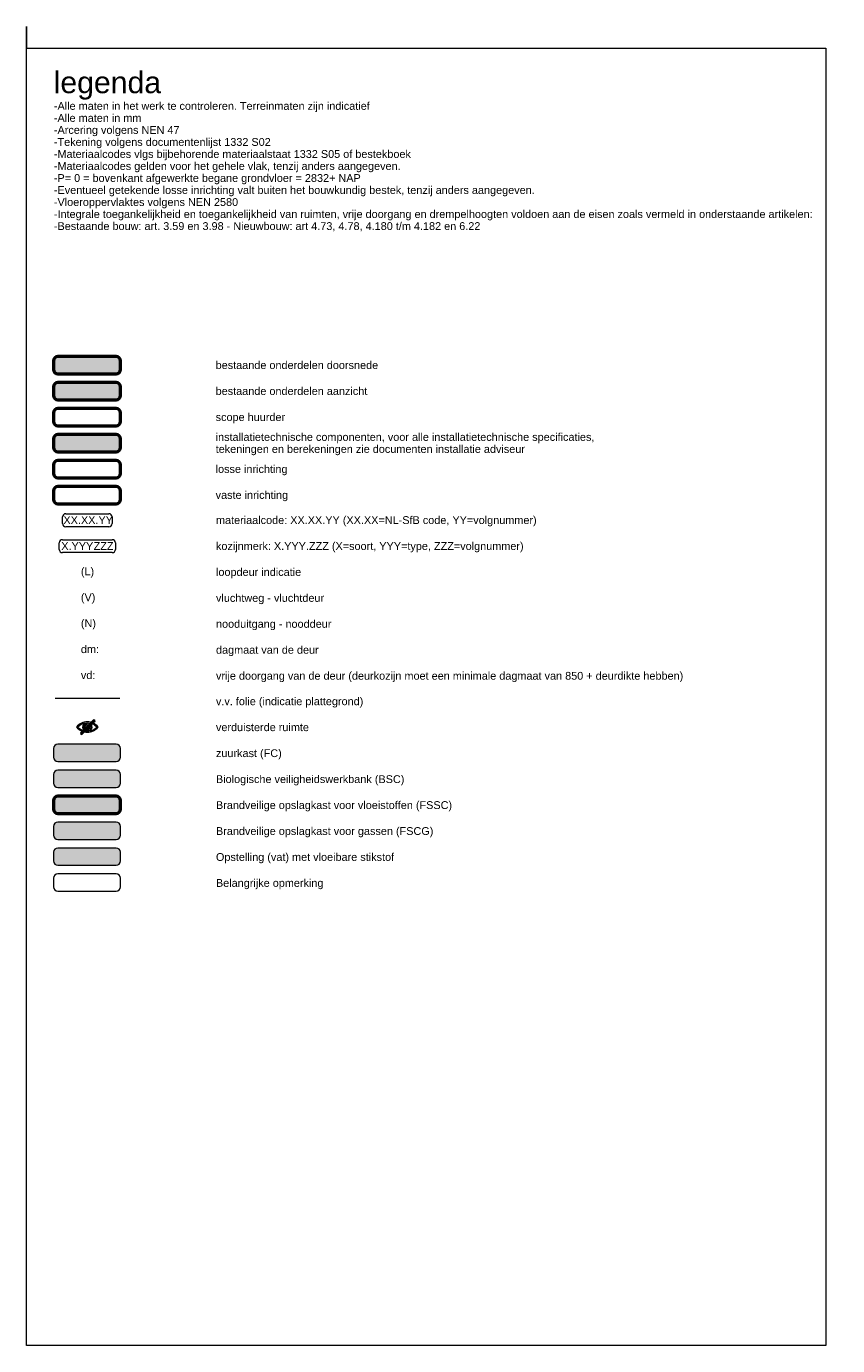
# Model space of a CAD drawing. Header units: millimetres. Extents: x -281 to 121694, y -16481 to 65128.
# Tile 237 of 256: x 102923 to 121694, y -16481 to 14019. Entities that reach past the tile are written whole.
import ezdxf

# ---------------------------------------------------------------- set-up
doc = ezdxf.new("R2010")
doc.units = ezdxf.units.MM
doc.linetypes.add('NLRS_Dash-0_6mm_Space-0_6mm_cpz', pattern=[1.2, 0.6, -0.6])
for name, color, linetype, lineweight in [('A--L$01A__Algemeen', 7, 'Continuous', 5), ('A--LD30__DetailPenMiddel', 3, 'NLRS_Dash-0_6mm_Space-0_6mm_cpz', 5), ('A--T$01A__Algemeen', 1, 'Continuous', 5)]:
    doc.layers.add(name, color=color, linetype=linetype, lineweight=lineweight)
doc.styles.add('Arial_1', font='arial.ttf', dxfattribs={"height": 180})
doc.styles.add('Arial_3', font='arial.ttf', dxfattribs={"height": 500})

# ---------------------------------------------------------------- blocks, each defined once
blk = doc.blocks.new('NLRS_00_TAG_MC_materiaalcode_gen_cpz - tag materiaalcode 6 cijferig-456747-legenda L_80_ fitout')
at = {"layer": 'A--T$01A__Algemeen'}
for p, q in [((-15360, 2752), (-14360, 2752)), ((-15435, 2527), (-15435, 2677)), ((-14360, 2452), (-15360, 2452)), ((-14285, 2677), (-14285, 2527))]:
    blk.add_line(p, q, dxfattribs=at)
for centre, start, end in [((-15360, 2677), 90, 180), ((-14360, 2677), 360, 90), ((-15360, 2527), 180, 270), ((-14360, 2527), 270, 0)]:
    blk.add_arc(centre, 75, start, end, dxfattribs=at)
blk = doc.blocks.new('NLRS_00_TAG_MC_kozijnmerk_gen_cpz - NLRS_00_TAG_MC_kozijnmerk_gen_cpz-6198422-legenda L_80_ fitout')
at = {"layer": 'A--T$01A__Algemeen'}
for p, q in [((-15435, 2152), (-14285, 2152)), ((-15510, 1927), (-15510, 2077)), ((-14285, 1852), (-15435, 1852)), ((-14210, 2077), (-14210, 1927))]:
    blk.add_line(p, q, dxfattribs=at)
for centre, start, end in [((-15435, 2077), 90, 180), ((-14285, 2077), 0, 90), ((-15435, 1927), 180, 270), ((-14285, 1927), 270, 0)]:
    blk.add_arc(centre, 75, start, end, dxfattribs=at)
blk = doc.blocks.new('NLRS_00_GA_symb donkere ruimte_gen_cpz - oog-56086673-legenda L_80_ fitout')
at = {"layer": 'A--T$01A__Algemeen'}
h = blk.add_hatch(color=256, dxfattribs=at)
edge = h.paths.add_edge_path()
edge.add_arc((-14858, -2181), 62.5, 90, 360)
edge.add_arc((-14823, -2145), 44.7, 143.2399, 306.7601, ccw=False)
edge = h.paths.add_edge_path()
edge.add_arc((-14858, -2181), 90, 180, 360)
edge.add_arc((-14858, -2181), 90, 0, 180)
edge = h.paths.add_edge_path()
edge.add_arc((-14858, -2379), 294, 42.3705, 77.7111)
edge.add_arc((-14858, -2181), 109, -54.9286, 54.9286, ccw=False)
edge.add_arc((-14858, -1982), 294, 282.2889, 317.6295)
edge = h.paths.add_edge_path()
edge.add_arc((-14858, -2181), 109, 125.0714, 234.9286, ccw=False)
edge.add_arc((-14858, -2379), 294, 102.2889, 137.6295)
edge.add_arc((-14858, -1982), 294, 222.3705, 257.7111)
edge = h.paths.add_edge_path()
edge.add_arc((-14858, -1982), 319, 218.3969, 321.6031)
edge.add_arc((-14858, -2379), 319, 38.3969, 141.6031)
h = blk.add_hatch(color=256, dxfattribs=at)
edge = h.paths.add_edge_path()
edge.add_arc((-14706, -2038), 25, -45, 135, ccw=False)
edge.add_line((-14689, -2055), (-14976, -2342))
edge.add_arc((-14993, -2325), 25, 135, 315, ccw=False)
edge.add_line((-15011, -2307), (-14724, -2020))
for p, q in [((-14724, -2020), (-15011, -2307)), ((-14976, -2342), (-14689, -2055))]:
    blk.add_line(p, q, dxfattribs=at)
for centre, radius, start, end in [((-14858, -2379), 319, 38.3969, 141.6031), ((-14858, -2379), 294, 102.2889, 137.6295), ((-14858, -2181), 109, 125.0714, 234.9286), ((-14858, -2181), 90, 0, 180), ((-14858, -2181), 62.5, 90, 360), ((-14823, -2145), 44.7, 143.2399, 306.7601), ((-14858, -2181), 109, 305.0714, 54.9286), ((-14858, -2379), 294, 42.3705, 77.7111), ((-14706, -2038), 25, 315, 135), ((-14858, -1982), 319, 218.3969, 321.6031), ((-14858, -1982), 294, 222.3705, 257.7111), ((-14993, -2325), 25, 135, 315), ((-14858, -2181), 90, 180, 0), ((-14858, -1982), 294, 282.2889, 317.6295)]:
    blk.add_arc(centre, radius, start, end, dxfattribs=at)

msp = doc.modelspace()

# ---------------------------------------------------------------- hatches: boundary and pattern name
at = {"layer": 'A--L$01A__Algemeen'}
for color, points in [(21, [(105000.2, 5983.5), (105026.1, 5986.9), (105050.2, 5996.9), (105070.9, 6012.8), (105086.8, 6033.5), (105096.8, 6057.6), (105100.2, 6083.5), (105100.2, 6283.5), (105096.8, 6309.4), (105086.8, 6333.5), (105070.9, 6354.2), (105050.2, 6370.1), (105026.1, 6380.1), (105000.2, 6383.5), (103650.2, 6383.5), (103624.3, 6380.1), (103600.2, 6370.1), (103579.5, 6354.2), (103563.6, 6333.5), (103553.6, 6309.4), (103550.2, 6283.5), (103550.2, 6083.5), (103553.6, 6057.6), (103563.6, 6033.5), (103579.5, 6012.8), (103600.2, 5996.9), (103624.3, 5986.9), (103650.2, 5983.5)]), (10, [(103650.2, 5383.5), (105000.2, 5383.5), (105026.1, 5386.9), (105050.2, 5396.9), (105070.9, 5412.8), (105086.8, 5433.5), (105096.8, 5457.6), (105100.2, 5483.5), (105100.2, 5683.5), (105096.8, 5709.4), (105086.8, 5733.5), (105070.9, 5754.2), (105050.2, 5770.1), (105026.1, 5780.1), (105000.2, 5783.5), (103650.2, 5783.5), (103624.3, 5780.1), (103600.2, 5770.1), (103579.5, 5754.2), (103563.6, 5733.5), (103553.6, 5709.4), (103550.2, 5683.5), (103550.2, 5483.5), (103553.6, 5457.6), (103563.6, 5433.5), (103579.5, 5412.8), (103600.2, 5396.9), (103624.3, 5386.9)]), (10, [(105000.2, 4183.5), (105026.1, 4186.9), (105050.2, 4196.9), (105070.9, 4212.8), (105086.8, 4233.5), (105096.8, 4257.6), (105100.2, 4283.5), (105100.2, 4483.5), (105096.8, 4509.4), (105086.8, 4533.5), (105070.9, 4554.2), (105050.2, 4570.1), (105026.1, 4580.1), (105000.2, 4583.5), (103650.2, 4583.5), (103624.3, 4580.1), (103600.2, 4570.1), (103579.5, 4554.2), (103563.6, 4533.5), (103553.6, 4509.4), (103550.2, 4483.5), (103550.2, 4283.5), (103553.6, 4257.6), (103563.6, 4233.5), (103579.5, 4212.8), (103600.2, 4196.9), (103624.3, 4186.9), (103650.2, 4183.5), (104079.7, 4183.5)]), (254, [(105000.2, -2976.5), (105026.1, -2973.1), (105050.2, -2963.1), (105072.1, -2945.6), (105086.8, -2926.5), (105096.8, -2902.4), (105100.2, -2876.5), (105100.2, -2676.5), (105096.8, -2650.6), (105086.8, -2626.5), (105070.9, -2605.8), (105050.2, -2589.9), (105026.1, -2579.9), (105000.2, -2576.5), (103650.2, -2576.5), (103624.3, -2579.9), (103600.2, -2589.9), (103579.5, -2605.8), (103563.6, -2626.5), (103553.6, -2650.6), (103550.2, -2676.5), (103550.2, -2876.5), (103553.6, -2902.4), (103563.6, -2926.5), (103579.5, -2947.2), (103600.2, -2963.1), (103624.3, -2973.1), (103650.2, -2976.5), (104079.7, -2976.5)]), (9, [(104079.7, -3576.5), (105000.2, -3576.5), (105026.1, -3573.1), (105050.2, -3563.1), (105070.9, -3547.2), (105086.8, -3526.5), (105096.8, -3502.4), (105100.2, -3476.5), (105100.2, -3276.5), (105096.8, -3250.6), (105086.8, -3226.5), (105070.9, -3205.8), (105050.2, -3189.9), (105026.1, -3179.9), (105000.2, -3176.5), (103650.2, -3176.5), (103624.3, -3179.9), (103600.2, -3189.9), (103579.5, -3205.8), (103563.6, -3226.5), (103553.6, -3250.6), (103550.2, -3276.5), (103550.2, -3476.5), (103553.6, -3502.4), (103563.6, -3526.5), (103579.5, -3547.2), (103600.2, -3563.1), (103624.3, -3573.1), (103650.2, -3576.5)]), (10, [(104079.7, -4176.5), (105000.2, -4176.5), (105026.1, -4173.1), (105050.2, -4163.1), (105070.9, -4147.2), (105086.8, -4126.5), (105096.8, -4102.4), (105100.2, -4076.5), (105100.2, -3876.5), (105096.8, -3850.6), (105086.8, -3826.5), (105070.9, -3805.8), (105050.2, -3789.9), (105026.1, -3779.9), (105000.2, -3776.5), (103650.2, -3776.5), (103624.3, -3779.9), (103600.2, -3789.9), (103579.5, -3805.8), (103563.6, -3826.5), (103553.6, -3850.6), (103550.2, -3876.5), (103550.2, -4076.5), (103553.6, -4102.4), (103563.6, -4126.5), (103579.5, -4147.2), (103600.2, -4163.1), (103624.3, -4173.1), (103650.2, -4176.5)]), (256, [(103650.2, -4776.5), (105000.2, -4776.5), (105026.1, -4773.1), (105050.2, -4763.1), (105070.9, -4747.2), (105086.8, -4726.5), (105096.8, -4702.4), (105100.2, -4676.5), (105100.2, -4476.5), (105096.8, -4450.6), (105086.8, -4426.5), (105070.9, -4405.8), (105050.2, -4389.9), (105026.1, -4379.9), (105000.2, -4376.5), (103650.2, -4376.5), (103624.3, -4379.9), (103600.2, -4389.9), (103579.5, -4405.8), (103563.6, -4426.5), (103553.6, -4450.6), (103550.2, -4476.5), (103550.2, -4676.5), (103553.6, -4702.4), (103563.6, -4726.5), (103579.5, -4747.2), (103600.2, -4763.1), (103624.3, -4773.1)]), (256, [(104079.7, -5376.5), (105000.2, -5376.5), (105026.1, -5373.1), (105050.2, -5363.1), (105070.9, -5347.2), (105086.8, -5326.5), (105096.8, -5302.4), (105100.2, -5276.5), (105100.2, -5076.5), (105096.8, -5050.6), (105086.8, -5026.5), (105070.9, -5005.8), (105050.2, -4989.9), (105026.1, -4979.9), (105000.2, -4976.5), (103650.2, -4976.5), (103624.3, -4979.9), (103600.2, -4989.9), (103579.5, -5005.8), (103563.6, -5026.5), (103553.6, -5050.6), (103550.2, -5076.5), (103550.2, -5276.5), (103553.6, -5302.4), (103563.6, -5326.5), (103579.5, -5347.2), (103600.2, -5363.1), (103624.3, -5373.1), (103650.2, -5376.5)])]:
    msp.add_hatch(color=color, dxfattribs=at).paths.add_polyline_path(points)

# ---------------------------------------------------------------- linework, layer by layer
at = {"layer": 'A--LD30__DetailPenMiddel', "linetype": 'Continuous'}
for p, q in [((102923, 13518.9), (102923, 14018.9)), ((102923, 14018.9), (102923, 13518.9)), ((102923, 13518.9), (121423, 13518.9)), ((102923, -16481.1), (102923, 13518.9)), ((121423, 13518.9), (121423, -16481.1)), ((103550.2, -2676.5), (103550.2, -2876.5)), ((105000.2, -2576.5), (103650.2, -2576.5)), ((105100.2, -2876.5), (105100.2, -2676.5)), ((103650.2, -2976.5), (105000.2, -2976.5)), ((103550.2, -3276.5), (103550.2, -3476.5)), ((105000.2, -3176.5), (103650.2, -3176.5)), ((105100.2, -3476.5), (105100.2, -3276.5)), ((103650.2, -3576.5), (105000.2, -3576.5)), ((103550.2, -4476.5), (103550.2, -4676.5)), ((105000.2, -4376.5), (103650.2, -4376.5)), ((105100.2, -4676.5), (105100.2, -4476.5)), ((103650.2, -4776.5), (105000.2, -4776.5)), ((103550.2, -5076.5), (103550.2, -5276.5)), ((105000.2, -4976.5), (103650.2, -4976.5)), ((105100.2, -5276.5), (105100.2, -5076.5)), ((103650.2, -5376.5), (105000.2, -5376.5)), ((103550.2, -5676.5), (103550.2, -5876.5)), ((105000.2, -5576.5), (103650.2, -5576.5)), ((105100.2, -5876.5), (105100.2, -5676.5)), ((103650.2, -5976.5), (105000.2, -5976.5)), ((121423, -16481.1), (102923, -16481.1))]:
    msp.add_line(p, q, dxfattribs=at)
at = {"layer": 'A--LD30__DetailPenMiddel', "linetype": 'Continuous', "lineweight": 50}
for p, q in [((103550.2, 6283.5), (103550.2, 6083.5)), ((105000.2, 6383.5), (103650.2, 6383.5)), ((105100.2, 6083.5), (105100.2, 6283.5)), ((103650.2, 5983.5), (105000.2, 5983.5)), ((103550.2, 5683.5), (103550.2, 5483.5)), ((105000.2, 5783.5), (103650.2, 5783.5)), ((105100.2, 5483.5), (105100.2, 5683.5)), ((103650.2, 5383.5), (105000.2, 5383.5)), ((103550.2, 5083.5), (103550.2, 4883.5)), ((105000.2, 5183.5), (103650.2, 5183.5)), ((105100.2, 4883.5), (105100.2, 5083.5)), ((103650.2, 4783.5), (105000.2, 4783.5)), ((105000.2, 4583.5), (103650.2, 4583.5)), ((103550.2, 4483.5), (103550.2, 4283.5)), ((105100.2, 4283.5), (105100.2, 4483.5)), ((103650.2, 4183.5), (105000.2, 4183.5)), ((103550.2, -3876.5), (103550.2, -4076.5)), ((105000.2, -3776.5), (103650.2, -3776.5)), ((105100.2, -4076.5), (105100.2, -3876.5)), ((103650.2, -4176.5), (105000.2, -4176.5))]:
    msp.add_line(p, q, dxfattribs=at)
at = {"layer": 'A--LD30__DetailPenMiddel', "color": 170, "linetype": 'Continuous', "lineweight": 50}
for p, q in [((105000.2, 3983.5), (103650.2, 3983.5)), ((103550.2, 3883.5), (103550.2, 3683.5)), ((105100.2, 3683.5), (105100.2, 3883.5)), ((103650.2, 3583.5), (105000.2, 3583.5))]:
    msp.add_line(p, q, dxfattribs=at)
at = {"layer": 'A--LD30__DetailPenMiddel', "color": 20, "linetype": 'Continuous', "lineweight": 50}
for p, q in [((105000.2, 3383.5), (103650.2, 3383.5)), ((103550.2, 3283.5), (103550.2, 3083.5)), ((105100.2, 3083.5), (105100.2, 3283.5)), ((103650.2, 2983.5), (105000.2, 2983.5))]:
    msp.add_line(p, q, dxfattribs=at)
at = {"layer": 'A--LD30__DetailPenMiddel', "linetype": 'Continuous', "lineweight": 18}
msp.add_line((103586.6, -1509.2), (105086.6, -1509.2), dxfattribs=at)
at = {"layer": 'A--LD30__DetailPenMiddel', "linetype": 'Continuous', "lineweight": 50}
for centre, start, end in [((103650.2, 6283.5), 90, 180), ((105000.2, 6283.5), 360, 90), ((103650.2, 6083.5), 180, 270), ((105000.2, 6083.5), 270, 0), ((103650.2, 5683.5), 90, 180), ((105000.2, 5683.5), 360, 90), ((103650.2, 5483.5), 180, 270), ((105000.2, 5483.5), 270, 0), ((103650.2, 5083.5), 90, 180), ((103650.2, 4883.5), 180, 270), ((105000.2, 5083.5), 360, 90), ((105000.2, 4883.5), 270, 0), ((103650.2, 4483.5), 90, 180), ((105000.2, 4483.5), 360, 90), ((103650.2, 4283.5), 180, 270), ((105000.2, 4283.5), 270, 0), ((103650.2, -3876.5), 90, 180), ((105000.2, -3876.5), 360, 90), ((103650.2, -4076.5), 180, 270), ((105000.2, -4076.5), 270, 0)]:
    msp.add_arc(centre, 100, start, end, dxfattribs=at)
at = {"layer": 'A--LD30__DetailPenMiddel', "color": 170, "linetype": 'Continuous', "lineweight": 50}
for centre, start, end in [((103650.2, 3883.5), 90, 180), ((105000.2, 3883.5), 360, 90), ((103650.2, 3683.5), 180, 270), ((105000.2, 3683.5), 270, 0)]:
    msp.add_arc(centre, 100, start, end, dxfattribs=at)
at = {"layer": 'A--LD30__DetailPenMiddel', "color": 20, "linetype": 'Continuous', "lineweight": 50}
for centre, start, end in [((103650.2, 3283.5), 90, 180), ((105000.2, 3283.5), 360, 90), ((103650.2, 3083.5), 180, 270), ((105000.2, 3083.5), 270, 0)]:
    msp.add_arc(centre, 100, start, end, dxfattribs=at)
at = {"layer": 'A--LD30__DetailPenMiddel', "linetype": 'Continuous'}
for centre, start, end in [((103650.2, -2676.5), 90, 180), ((105000.2, -2676.5), 360, 90), ((103650.2, -2876.5), 180, 270), ((105000.2, -2876.5), 270, 0), ((103650.2, -3276.5), 90, 180), ((105000.2, -3276.5), 360, 90), ((103650.2, -3476.5), 180, 270), ((105000.2, -3476.5), 270, 0), ((103650.2, -4476.5), 90, 180), ((105000.2, -4476.5), 360, 90), ((103650.2, -4676.5), 180, 270), ((105000.2, -4676.5), 270, 0), ((103650.2, -5076.5), 90, 180), ((105000.2, -5076.5), 360, 90), ((103650.2, -5276.5), 180, 270), ((105000.2, -5276.5), 270, 0), ((103650.2, -5676.5), 90, 180), ((105000.2, -5676.5), 360, 90), ((103650.2, -5876.5), 180, 270), ((105000.2, -5876.5), 270, 0)]:
    msp.add_arc(centre, 100, start, end, dxfattribs=at)

# ---------------------------------------------------------------- block references
at = {"layer": 'A--T$01A__Algemeen'}
for name in ['NLRS_00_TAG_MC_materiaalcode_gen_cpz - tag materiaalcode 6 cijferig-456747-legenda L_80_ fitout', 'NLRS_00_TAG_MC_materiaalcode_gen_cpz - tag materiaalcode 6 cijferig-456747-legenda L_80_ fitout', 'NLRS_00_TAG_MC_kozijnmerk_gen_cpz - NLRS_00_TAG_MC_kozijnmerk_gen_cpz-6198422-legenda L_80_ fitout', 'NLRS_00_GA_symb donkere ruimte_gen_cpz - oog-56086673-legenda L_80_ fitout']:
    msp.add_blockref(name, (119192.5, 0), dxfattribs=at)

# ---------------------------------------------------------------- texts
at = {"layer": 'A--T$01A__Algemeen', "color": 7, "attachment_point": 1}
for s, insert, char_height, width, style in [('legenda', (103554.7, 12974.2), 500, 3078.48, 'Arial_3'), ('-Alle maten in het werk te controleren. Terreinmaten zijn indicatief', (103559.7, 12270), 180, 8481.854, 'Arial_1'), ('-Alle maten in mm', (103559.7, 11992.2), 180, 2348.944, 'Arial_1'), ('-Arcering volgens NEN 47', (103559.7, 11714.4), 180, 3407.172, 'Arial_1'), ('-Tekening volgens documentenlijst 1332 S02', (103559.7, 11436.5), 180, 5900.42, 'Arial_1'), ('-Materiaalcodes vlgs bijbehorende materiaalstaat 1332 S05 of bestekboek', (103559.7, 11158.7), 180, 9628.267, 'Arial_1'), ('-Materiaalcodes gelden voor het gehele vlak, tenzij anders aangegeven.', (103559.7, 10880.9), 180, 9299.575, 'Arial_1'), ('-P= 0 = bovenkant afgewerkte begane grondvloer = 2832+ NAP', (103559.7, 10603.1), 180, 8353.584, 'Arial_1'), ('-Eventueel getekende losse inrichting valt buiten het bouwkundig bestek, tenzij anders aangegeven.', (103559.7, 10325.3), 180, 12955.27, 'Arial_1'), ('-Vloeroppervlaktes volgens NEN 2580', (103559.7, 10047.5), 180, 4978.479, 'Arial_1'), ('-Integrale toegankelijkheid en toegankelijkheid van ruimten, vrije doorgang en drempelhoogten voldoen aan de eisen zoals vermeld in onderstaande artikelen: ', (103559.7, 9769.7), 180, 20499.149, 'Arial_1'), ('-Bestaande bouw: art. 3.59 en 3.98 - Nieuwbouw: art 4.73, 4.78, 4.180 t/m 4.182 en 6.22', (103559.7, 9491.9), 180, 11632.486, 'Arial_1'), ('bestaande onderdelen doorsnede', (107302.3, 6278.2), 180, 4409.281, 'Arial_1'), ('bestaande onderdelen aanzicht', (107302.3, 5678.2), 180, 4096.623, 'Arial_1'), ('scope huurder', (107302.3, 5075.7), 180, 1899.999, 'Arial_1'), ('installatietechnische componenten, voor alle installatietechnische specificaties, ', (107303.2, 4616.3), 180, 10205.482, 'Arial_1'), ('tekeningen en berekeningen zie documenten installatie adviseur ', (107303.2, 4338.5), 180, 8393.668, 'Arial_1'), ('losse inrichting ', (107302.3, 3875.7), 180, 2004.219, 'Arial_1'), ('vaste inrichting ', (107302.3, 3275.7), 180, 2012.236, 'Arial_1'), ('materiaalcode: XX.XX.YY (XX.XX=NL-SfB code, YY=volgnummer) ', (107309.5, 2694.6), 180, 8746.411, 'Arial_1'), ('kozijnmerk: X.YYY.ZZZ (X=soort, YYY=type, ZZZ=volgnummer)', (107309.5, 2094.6), 180, 8297.466, 'Arial_1'), ('(L)', (104184.4, 1510.1), 180, 360.759, 'Arial_1'), ('loopdeur indicatie', (107310.5, 1494.9), 180, 2292.826, 'Arial_1'), ('(V)', (104184.4, 910.1), 180, 392.827, 'Arial_1'), ('vluchtweg - vluchtdeur', (107310.5, 894.9), 180, 2918.142, 'Arial_1'), ('(N)', (104184.4, 310.1), 180, 408.861, 'Arial_1'), ('nooduitgang - nooddeur', (107310.5, 294.9), 180, 3166.666, 'Arial_1'), ('dm:', (104184.4, -289.9), 180, 497.046, 'Arial_1'), ('dagmaat van de deur', (107310.5, -305.1), 180, 2773.839, 'Arial_1'), ('vd:', (104184.4, -889.9), 180, 384.81, 'Arial_1'), ('vrije doorgang van de deur (deurkozijn moet een minimale dagmaat van 850 + deurdikte hebben)', (107310.5, -905.1), 180, 12642.612, 'Arial_1'), ('v.v. folie (indicatie plattegrond)', (107309.5, -1494.5), 180, 3920.252, 'Arial_1'), ('verduisterde ruimte', (107309.5, -2094.5), 180, 2485.231, 'Arial_1'), ('zuurkast (FC)', (107309.5, -2694.5), 180, 1787.763, 'Arial_1'), ('Biologische veiligheidswerkbank (BSC)', (107309.5, -3294.5), 180, 5074.682, 'Arial_1'), ('Brandveilige opslagkast voor vloeistoffen (FSSC)', (107309.5, -3894.5), 180, 6333.331, 'Arial_1'), ('Brandveilige opslagkast voor gassen (FSCG)', (107309.5, -4494.5), 180, 5852.319, 'Arial_1'), ('Opstelling (vat) met vloeibare stikstof', (107309.5, -5094.5), 180, 4737.973, 'Arial_1'), ('Belangrijke opmerking', (107309.5, -5694.5), 180, 2918.142, 'Arial_1')]:
    msp.add_mtext(s, dxfattribs=dict(at, insert=insert, char_height=char_height, width=width, style=style))
at = {"layer": 'A--T$01A__Algemeen', "char_height": 180, "attachment_point": 1, "style": 'Arial_1'}
for s, insert, width in [('XX.XX.YY', (103780.3, 2694.5), 1330.801), ('XX.XX.YY', (103780.3, 2694.5), 1330.801), ('X.YYY.', (103730.6, 2094.6), 913.924), ('ZZZ', (104478.4, 2094.6), 553.164)]:
    msp.add_mtext(s, dxfattribs=dict(at, insert=insert, width=width))

doc.saveas('drawing.dxf')
